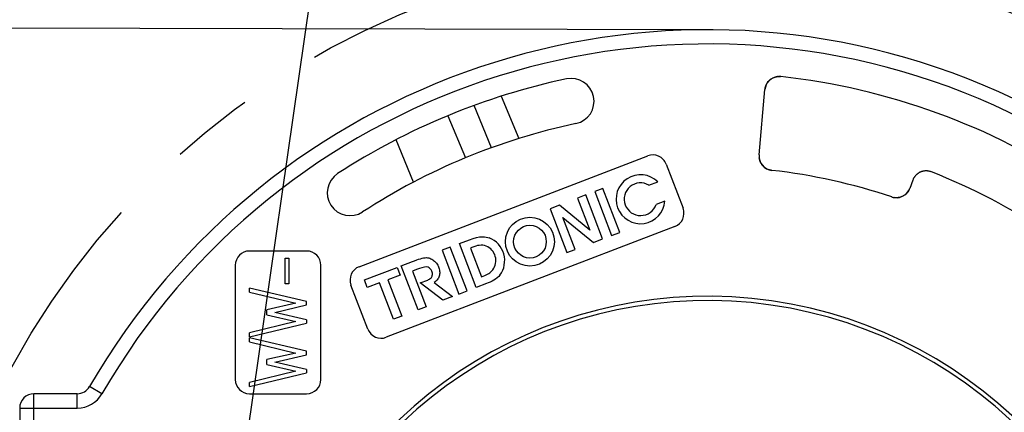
# Model space of a CAD drawing. Header units: millimetres. Extents: x 0 to 210, y 0 to 297.
# Tile 13 of 89: x 64 to 81, y 159 to 166. Entities that reach past the tile are written whole.
import ezdxf
from ezdxf.enums import TextEntityAlignment as Align

# ---------------------------------------------------------------- set-up
doc = ezdxf.new("R2010")
doc.units = ezdxf.units.MM
doc.header["$LTSCALE"] = 19.36
doc.linetypes.add('CENTER', pattern=[0.6, 0.375, -0.075, 0.075, -0.075])
doc.layers.get('0').update_dxf_attribs({"linetype": 'CONTINUOUS'})
doc.layers.add('DEFAULT_1', color=7, linetype='CENTER')
doc.layers.add('Z_DIM_2D', color=7, linetype='CONTINUOUS')
doc.styles.add('TEXTSTYLE_3', font='helveticaneueltw1g-ltcn.otf')
doc.styles.add('TEXTSTYLE_4', font='gdt', dxfattribs={"width": 0.7})
doc.dimstyles.new('DIMSTYLE_2', dxfattribs={"dimtxt": 2.1, "dimasz": 3.5, "dimexe": 1.5, "dimexo": 0, "dimgap": 0.525, "dimtad": 1, "dimlfac": 2, "dimdsep": 46, "dimtxsty": 'TEXTSTYLE_3', "dimblk": '_FILLED', "dimblk1": '_FILLED', "dimblk2": '_FILLED', "dimcen": 0.09, "dimclrt": 5, "dimazin": 2, "dimtol": 1, "dimtp": 0.2, "dimtm": 0.2, "dimtfac": 1, "dimtofl": 0, "dimtmove": 0, "dimatfit": 3, "dimldrblk": '_FILLED', "dimfxl": 0, "dimtolj": 1, "dimarcsym": 0})
doc.dimstyles.new('DIMSTYLE_4', dxfattribs={"dimtxt": 2.1, "dimasz": 3.5, "dimexe": 1.5, "dimexo": 0, "dimtad": 1, "dimlfac": 2, "dimdsep": 46, "dimtxsty": 'TEXTSTYLE_3', "dimblk": '_FILLED', "dimblk1": '_FILLED', "dimblk2": '_FILLED', "dimcen": 0.09, "dimclrt": 5, "dimazin": 2, "dimtol": 1, "dimtp": 0.15, "dimtm": 0.15, "dimtfac": 1, "dimtmove": 0, "dimatfit": 2, "dimldrblk": '_FILLED', "dimfxl": 0, "dimtolj": 1, "dimarcsym": 0})
doc.dimstyles.new('DIMSTYLE_5', dxfattribs={"dimtxt": 2.1, "dimasz": 3.5, "dimexe": 1.5, "dimexo": 0, "dimgap": 0.525, "dimtad": 1, "dimdsep": 46, "dimtxsty": 'TEXTSTYLE_3', "dimblk": '_FILLED', "dimblk1": '_FILLED', "dimblk2": '_FILLED', "dimcen": 0.09, "dimclrt": 5, "dimazin": 2, "dimtol": 1, "dimtp": 0.5, "dimtm": 0.5, "dimtfac": 1, "dimtofl": 0, "dimtmove": 0, "dimatfit": 3, "dimldrblk": '_FILLED', "dimfxl": 0, "dimtolj": 1, "dimarcsym": 0})

# ---------------------------------------------------------------- blocks, each defined once
blk = doc.blocks.new('*D4')
at = {"layer": 'Z_DIM_2D', "color": 2, "linetype": 'Continuous', "transparency": 16777216}
for p, q in [((63.03, 152), (63.03, 177.039)), ((88.53, 149.5), (88.53, 177.039)), ((63.03, 175.539), (75.78, 175.539)), ((88.53, 175.539), (75.78, 175.539))]:
    blk.add_line(p, q, dxfattribs=at)
at = {"layer": 'Z_DIM_2D', "color": 5, "linetype": 'Continuous', "transparency": 16777216}
for s, height, style, p in [('51', 2.1, 'TEXTSTYLE_3', (73.688, 176.064)), ('`', 1.47, 'TEXTSTYLE_4', (75.956, 176.379)), ('0.2', 1.47, 'TEXTSTYLE_3', (78.048, 176.379))]:
    blk.add_text(s, height=height, dxfattribs=dict(at, style=style)).set_placement(p, align=Align.CENTER)
blk = doc.blocks.new('_FILLED')
at = {"color": 0, "linetype": 'ByBlock'}
blk.add_solid([(0, 0), (-1, 0.125), (-1, -0.125)], dxfattribs=at)
blk = doc.blocks.new('_NONE')
blk = doc.blocks.new('*D5')
at = {"layer": 'Z_DIM_2D', "color": 2, "linetype": 'Continuous', "transparency": 16777216}
for p, q in [((75.809, 165.7), (58.566, 165.741)), ((60.066, 165.737), (60.036, 153.237)), ((60.007, 140.737), (60.036, 153.237)), ((75.75, 140.7), (58.507, 140.741))]:
    blk.add_line(p, q, dxfattribs=at)
at = {"layer": 'Z_DIM_2D', "color": 5, "linetype": 'Continuous', "transparency": 16777216}
for s, height, style, p in [('0.2', 1.47, 'TEXTSTYLE_3', (59.205, 156.907)), ('`', 1.47, 'TEXTSTYLE_4', (59.2, 154.816)), ('50', 2.1, 'TEXTSTYLE_3', (59.51, 152.547)), ('n', 2.1, 'TEXTSTYLE_4', (59.503, 149.737))]:
    blk.add_text(s, height=height, rotation=89.8642, dxfattribs=dict(at, style=style)).set_placement(p, align=Align.CENTER)
blk = doc.blocks.new('*D6')
at = {"layer": 'Z_DIM_2D', "color": 2, "linetype": 'Continuous', "transparency": 16777216}
for p, q in [((67.119, 154.448), (69.734, 172.594)), ((69.52, 171.109), (78.181, 169.861)), ((84.44, 151.952), (87.055, 170.098)), ((86.841, 168.613), (78.181, 169.861))]:
    blk.add_line(p, q, dxfattribs=at)
at = {"layer": 'Z_DIM_2D', "color": 5, "linetype": 'Continuous', "transparency": 16777216}
for s, height, style, p in [('35', 2.1, 'TEXTSTYLE_3', (76.185, 170.679)), ('`', 1.47, 'TEXTSTYLE_4', (78.475, 170.668)), ('0.2', 1.47, 'TEXTSTYLE_3', (80.545, 170.369))]:
    blk.add_text(s, height=height, rotation=-8.2, dxfattribs=dict(at, style=style)).set_placement(p, align=Align.CENTER)
blk = doc.blocks.new('*D8')
at = {"layer": 'Z_DIM_2D', "color": 2, "linetype": 'Continuous', "transparency": 16777216}
for p, q in [((75.78, 153.2), (103.195, 161.235)), ((80.266, 154.515), (75.78, 153.2)), ((71.293, 151.885), (75.78, 153.2))]:
    blk.add_line(p, q, dxfattribs=at)
at = {"layer": 'Z_DIM_2D', "color": 2, "linetype": 'Continuous', "transparency": 16777216, "xscale": 3.5, "yscale": 3.5, "zscale": 3.5}
for p, rotation in [((80.266, 154.515), 16.3351408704), ((71.293, 151.885), 196.3351408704)]:
    blk.add_blockref('_FILLED', p, dxfattribs=dict(at, rotation=rotation))
at = {"layer": 'Z_DIM_2D', "color": 5, "linetype": 'Continuous', "transparency": 16777216}
for s, height, style, p in [('0.15', 1.47, 'TEXTSTYLE_3', (99.643, 161.069)), ('18.7', 2.1, 'TEXTSTYLE_3', (93.348, 158.896)), ('`', 1.47, 'TEXTSTYLE_4', (97.997, 160.587)), ('n', 2.1, 'TEXTSTYLE_4', (90.661, 158.109))]:
    blk.add_text(s, height=height, rotation=16.3351, dxfattribs=dict(at, style=style)).set_placement(p)
blk = doc.blocks.new('*D11')
at = {"layer": 'Z_DIM_2D', "color": 2, "linetype": 'Continuous', "transparency": 16777216}
for p, q in [((75.805, 167.054), (53.669, 167.095)), ((55.169, 167.093), (55.143, 153.238)), ((55.117, 139.384), (55.143, 153.238)), ((75.754, 139.346), (53.617, 139.387))]:
    blk.add_line(p, q, dxfattribs=at)
at = {"layer": 'Z_DIM_2D', "color": 5, "linetype": 'Continuous', "transparency": 16777216}
for s, height, style, p in [('0.5', 1.47, 'TEXTSTYLE_3', (54.312, 157.966)), ('`', 1.47, 'TEXTSTYLE_4', (54.308, 155.874)), ('55.5', 2.1, 'TEXTSTYLE_3', (54.617, 152.548)), ('n', 2.1, 'TEXTSTYLE_4', (54.61, 148.679))]:
    blk.add_text(s, height=height, rotation=89.8939, dxfattribs=dict(at, style=style)).set_placement(p, align=Align.CENTER)

msp = doc.modelspace()

# ---------------------------------------------------------------- linework, layer by layer
at = {"color": 6, "linetype": 'Continuous'}
for p, q in [((72.1617, 164.5367), (72.469, 163.7948)), ((76.6816, 163.5076), (76.7818, 164.6536)), ((71.9942, 163.6346), (71.6878, 164.3744)), ((71.2298, 164.1959), (71.536, 163.4568)), ((70.6292, 163.0327), (70.3219, 163.7746)), ((69.6752, 161.551), (74.7285, 163.4908)), ((75.0515, 163.347), (75.3471, 162.5768)), ((74.7495, 162.9784), (74.9042, 163.0378)), ((79.37, 163.0641), (79.3186, 162.923)), ((73.6437, 162.8066), (73.5013, 162.752)), ((73.9394, 162.0364), (73.6437, 162.8066)), ((73.943, 162.9215), (73.8007, 162.8669)), ((73.8007, 162.8669), (74.0963, 162.0967)), ((74.2387, 162.1513), (73.943, 162.9215)), ((73.1813, 162.6291), (73.0189, 162.5668)), ((73.716, 162.1927), (73.1813, 162.6291)), ((73.5013, 162.752), (73.716, 162.1927)), ((75.0307, 162.701), (74.8743, 162.641)), ((73.0189, 162.5668), (73.3145, 161.7966)), ((73.4568, 161.8512), (73.2421, 162.4105)), ((73.2421, 162.4105), (73.7801, 161.9753)), ((75.2033, 162.2538), (70.15, 160.3141)), ((74.0963, 162.0967), (74.2387, 162.1513)), ((71.4303, 161.956), (71.6049, 162.023)), ((71.7257, 161.1867), (71.4303, 161.956)), ((73.7801, 161.9753), (73.9394, 162.0364)), ((68.7548, 161.8251), (67.7548, 161.8251)), ((71.2702, 161.8955), (71.1279, 161.8409)), ((71.1279, 161.8409), (71.4235, 161.0707)), ((71.5659, 161.1253), (71.2702, 161.8955)), ((71.6508, 161.8879), (71.6239, 161.8775)), ((71.6239, 161.8775), (71.817, 161.3744)), ((73.3145, 161.7966), (73.4568, 161.8512)), ((68.3771, 161.2477), (68.3771, 161.6993)), ((68.3771, 161.6993), (68.444, 161.6993)), ((68.444, 161.6993), (68.444, 161.2477)), ((70.4128, 161.5664), (70.6091, 161.6418)), ((67.5048, 161.5751), (67.5048, 159.5751)), ((69.0048, 159.5751), (69.0048, 161.5751)), ((69.7664, 161.3183), (70.3402, 161.5385)), ((70.3402, 161.5385), (70.3916, 161.4045)), ((70.7084, 160.7962), (70.4128, 161.5664)), ((70.6817, 161.4988), (70.6107, 161.4716)), ((70.6107, 161.4716), (70.8492, 160.8502)), ((68.444, 161.2477), (68.3771, 161.2477)), ((69.8178, 161.1842), (69.7664, 161.3183)), ((70.0331, 161.2669), (69.8178, 161.1842)), ((70.2773, 160.6307), (70.0331, 161.2669)), ((70.3916, 161.4045), (70.1755, 161.3216)), ((70.1755, 161.3216), (70.4197, 160.6854)), ((70.7434, 161.2662), (70.8753, 161.3169)), ((71.139, 160.9615), (70.7434, 161.2662)), ((70.9905, 161.2717), (71.3117, 161.0278)), ((71.9034, 161.2549), (71.7257, 161.1867)), ((71.817, 161.3744), (71.847, 161.3859)), ((67.7548, 161.1039), (67.7548, 161.1754)), ((68.754, 160.9408), (67.7548, 161.1754)), ((67.7548, 161.1039), (68.564, 160.9093)), ((69.827, 160.4579), (69.5314, 161.2281)), ((71.4235, 161.0707), (71.5659, 161.1253)), ((68.564, 160.9093), (68.0602, 160.7947)), ((68.7548, 160.8816), (68.754, 160.9408)), ((71.3117, 161.0278), (71.139, 160.9615)), ((68.0602, 160.7077), (68.0602, 160.7947)), ((68.1971, 160.7501), (68.7548, 160.8816)), ((68.754, 160.6208), (68.1971, 160.7501)), ((70.8492, 160.8502), (70.7084, 160.7962)), ((68.5655, 160.5924), (67.7548, 160.3947)), ((67.7548, 160.3231), (68.754, 160.5616)), ((68.0602, 160.7077), (68.5655, 160.5924)), ((68.754, 160.6208), (68.754, 160.5616)), ((70.4197, 160.6854), (70.2773, 160.6307)), ((67.7548, 160.3231), (67.7548, 160.3947)), ((67.7548, 160.2316), (67.7548, 160.3031)), ((68.754, 160.0685), (67.7548, 160.3031)), ((67.7548, 160.2316), (68.564, 160.037)), ((68.564, 160.037), (68.0602, 159.9224)), ((68.7548, 160.0093), (68.754, 160.0685)), ((68.0602, 159.8354), (68.0602, 159.9224)), ((68.1971, 159.8777), (68.7548, 160.0093)), ((68.754, 159.7485), (68.1971, 159.8777)), ((68.5655, 159.7201), (67.7548, 159.5224)), ((67.7548, 159.4508), (68.754, 159.6893)), ((68.0602, 159.8354), (68.5655, 159.7201)), ((68.754, 159.7485), (68.754, 159.6893)), ((67.7548, 159.4508), (67.7548, 159.5224)), ((64.738, 159.3251), (63.9798, 159.3251)), ((67.7548, 159.3251), (68.7548, 159.3251)), ((63.7298, 159.0751), (63.7298, 156.5238))]:
    msp.add_line(p, q, dxfattribs=at)
at = {"color": 9, "linetype": 'Continuous'}
for p, q in [((65.171, 159.3251), (64.9545, 159.4501)), ((63.9798, 156.4898), (63.9798, 159.3251)), ((64.738, 159.0751), (64.738, 159.3251)), ((63.7298, 159.0751), (64.738, 159.0751))]:
    msp.add_line(p, q, dxfattribs=at)
at = {"color": 6, "linetype": 'Continuous'}
for radius in [0.4287, 0.2862]:
    msp.add_circle((72.6663, 161.989), radius, dxfattribs=at)
for centre, radius, start, end in [((75.7798, 153.2001), 12.5, 344.57943, 150), ((75.7798, 153.2001), 11.75, 56.24546, 83.75454), ((75.7798, 153.2001), 11.9, 102, 123), ((73.3888, 164.4487), 0.4, 282, 102), ((75.7798, 153.2001), 11.1, 102, 123), ((74.8181, 163.2574), 0.25, 20.99998, 110.99999), ((69.5164, 162.8448), 0.4, 123, 303), ((74.6032, 162.7325), 0.4287, 45.39638, 355.78772), ((75.7798, 153.2001), 10.1, 71.38388, 83.61612), ((75.7798, 153.2001), 10.75, 56.3021, 68.6359), ((74.6032, 162.7325), 0.2862, 59.2308, 341.34248), ((75.1137, 162.4872), 0.25, 291.00001, 20.99999), ((71.795, 161.6569), 0.4293, 323.53715, 68.22899), ((67.7548, 161.5751), 0.25, 90, 180), ((68.7548, 161.5751), 0.25, 0, 90), ((71.795, 161.6569), 0.2747, 324.11013, 67.61525), ((69.7648, 161.3177), 0.25, 110.99999, 200.99999), ((70.0604, 160.5474), 0.25, 201, 290.99999), ((67.7548, 159.5751), 0.25, 180, 270), ((68.7548, 159.5751), 0.25, 270, 360), ((64.738, 159.5751), 0.25, 270, 330), ((63.9798, 159.0751), 0.25, 90, 180)]:
    msp.add_arc(centre, radius, start, end, dxfattribs=at)
at = {"color": 9, "linetype": 'Continuous'}
for centre, radius, start, end in [((75.7798, 153.2001), 12.25, 344.4219, 150), ((75.7798, 153.2001), 7.8329, 2.76716, 160.83284), ((75.7798, 153.2001), 7.7579, 2.76716, 160.83284), ((64.738, 159.5751), 0.5, 270, 330)]:
    msp.add_arc(centre, radius, start, end, dxfattribs=at)
at = {"color": 7, "linetype": 'Continuous'}
for centre, radius, start, end in [((77.0308, 164.6319), 0.2499, 83.75454, 156.00928), ((77.0279, 164.6375), 0.2436, 116.51463, 117.44098), ((77.0302, 164.6364), 0.2453, 97.2229, 97.83935), ((77.0313, 164.636), 0.2457, 83.75372, 84.06224), ((77.0309, 164.6318), 0.25, 156.00974, 174.99974), ((77.025, 164.6345), 0.2435, 155.40218, 156.0206), ((77.0261, 164.6363), 0.2435, 136.11107, 136.73134), ((77.0235, 164.6325), 0.2426, 174.69122, 175.00077), ((76.9306, 163.4858), 0.2499, 175, 263.61612), ((76.9313, 163.4858), 0.2506, 175.61992, 185.68562), ((76.9282, 163.486), 0.2476, 174.99966, 175.61327), ((76.9268, 163.4854), 0.2461, 185.69267, 186.61432), ((76.9247, 163.483), 0.2435, 205.25065, 205.86721), ((76.926, 163.4813), 0.2435, 224.50057, 225.11607), ((76.9278, 163.4801), 0.2435, 244.0576, 244.67409), ((76.9298, 163.4785), 0.2426, 263.30795, 263.61689), ((79.6048, 162.9785), 0.25, 68.63589, 68.93687), ((79.6076, 162.9854), 0.2426, 68.63512, 68.94535), ((79.6049, 162.9785), 0.25, 159.69341, 159.99987), ((79.6008, 162.98), 0.2457, 159.69187, 160.00084), ((79.0838, 163.0085), 0.2499, 251.3858, 340.00012), ((79.0871, 163.003), 0.2435, 300.88446, 301.49996), ((79.0887, 163.0044), 0.2435, 320.44149, 321.05798), ((79.0907, 163.006), 0.2426, 339.69183, 340.00078), ((79.0828, 163.0058), 0.2471, 251.38322, 251.69051), ((79.0839, 163.0091), 0.2506, 251.7001, 262.06946), ((79.0833, 163.005), 0.2464, 262.07683, 262.69103), ((79.0851, 163.0021), 0.2435, 281.63454, 282.25109)]:
    msp.add_arc(centre, radius, start, end, dxfattribs=at)
for points, knots in [([(76.9192, 164.8555), (76.9253, 164.8585), (76.9361, 164.8634), (76.9521, 164.8692), (76.9716, 164.875), (76.9867, 164.8781), (76.9968, 164.8795)], [0, 0, 0, 0, 0.2500204, 0.4375598, 0.6250993, 1, 1, 1, 1]), ([(76.9994, 164.8798), (77.0041, 164.8804), (77.0161, 164.8816), (77.0352, 164.8821), (77.0496, 164.8812), (77.0567, 164.8805)], [0, 0, 0, 0, 0.2500318, 0.6250167, 1, 1, 1, 1]), ([(76.782, 164.6549), (76.7826, 164.6617), (76.7842, 164.6735), (76.7876, 164.6901), (76.793, 164.7098), (76.7983, 164.7242), (76.8025, 164.7335)], [0, 0, 0, 0, 0.2500202, 0.4375595, 0.625099, 1, 1, 1, 1]), ([(76.8036, 164.7359), (76.8064, 164.742), (76.8118, 164.7526), (76.8206, 164.7672), (76.8321, 164.784), (76.8419, 164.7958), (76.8489, 164.8032)], [0, 0, 0, 0, 0.2500201, 0.4375594, 0.6250989, 1, 1, 1, 1]), ([(76.8507, 164.8051), (76.8554, 164.81), (76.864, 164.8182), (76.8771, 164.8291), (76.8935, 164.8411), (76.9067, 164.849), (76.9157, 164.8537)], [0, 0, 0, 0, 0.25002, 0.4375593, 0.6250988, 1, 1, 1, 1]), ([(76.7045, 163.3792), (76.7016, 163.3853), (76.697, 163.3962), (76.6915, 163.4123), (76.6862, 163.4319), (76.6835, 163.447), (76.6823, 163.4571)], [0, 0, 0, 0, 0.2500201, 0.4375593, 0.6250987, 1, 1, 1, 1]), ([(76.7523, 163.3106), (76.7476, 163.3154), (76.7396, 163.3242), (76.7292, 163.3376), (76.7176, 163.3543), (76.7101, 163.3676), (76.7057, 163.3768)], [0, 0, 0, 0, 0.2500202, 0.4375594, 0.6250988, 1, 1, 1, 1]), ([(76.8212, 163.2611), (76.8151, 163.2641), (76.8044, 163.2698), (76.7899, 163.2791), (76.7732, 163.2912), (76.7615, 163.3015), (76.7542, 163.3087)], [0, 0, 0, 0, 0.2500208, 0.4375613, 0.625102, 1, 1, 1, 1]), ([(76.9015, 163.2376), (76.8948, 163.2384), (76.883, 163.2402), (76.8665, 163.2441), (76.847, 163.2499), (76.8328, 163.2556), (76.8236, 163.2599)], [0, 0, 0, 0, 0.2500201, 0.4375592, 0.6250986, 1, 1, 1, 1]), ([(79.6947, 163.2118), (79.687, 163.2148), (79.6713, 163.2199), (79.6512, 163.2244), (79.6348, 163.2268), (79.6246, 163.2278), (79.6163, 163.2283), (79.6081, 163.2286), (79.5978, 163.2285), (79.5854, 163.2279), (79.5731, 163.2266), (79.5609, 163.2247), (79.5487, 163.2222), (79.5387, 163.2197), (79.5308, 163.2174), (79.523, 163.2148), (79.5133, 163.2113), (79.5019, 163.2064), (79.4908, 163.2011), (79.4799, 163.1951), (79.4693, 163.1887), (79.4608, 163.1829), (79.4541, 163.178), (79.4476, 163.173), (79.4366, 163.1637), (79.4247, 163.1522), (79.4138, 163.1398), (79.406, 163.1302), (79.3987, 163.1202), (79.392, 163.1098), (79.3858, 163.0991), (79.3782, 163.0844), (79.3733, 163.073), (79.3704, 163.0653)], [0, 0, 0, 0, 0.0624848, 0.1249706, 0.1562228, 0.1874749, 0.2031022, 0.2187294, 0.2499815, 0.2812337, 0.3124859, 0.3437381, 0.3749903, 0.4062423, 0.4218696, 0.4374968, 0.4687489, 0.5000011, 0.5312533, 0.5625055, 0.5937577, 0.6250098, 0.640637, 0.6562643, 0.6875164, 0.7500021, 0.7812543, 0.8125064, 0.8437585, 0.8750105, 0.9062627, 0.9375149, 1, 1, 1, 1]), ([(79.2121, 162.794), (79.2063, 162.7905), (79.1959, 162.7848), (79.1804, 162.7778), (79.1614, 162.7705), (79.1467, 162.7664), (79.1368, 162.7642)], [0, 0, 0, 0, 0.2500202, 0.4375594, 0.6250988, 1, 1, 1, 1]), ([(79.2765, 162.8493), (79.2721, 162.844), (79.264, 162.835), (79.2516, 162.8231), (79.2359, 162.8097), (79.2231, 162.8007), (79.2143, 162.7953)], [0, 0, 0, 0, 0.2500208, 0.4375613, 0.625102, 1, 1, 1, 1]), ([(79.3182, 162.9218), (79.3158, 162.9154), (79.3113, 162.9044), (79.3036, 162.8893), (79.2934, 162.8717), (79.2845, 162.8592), (79.2781, 162.8513)], [0, 0, 0, 0, 0.2500201, 0.4375592, 0.6250986, 1, 1, 1, 1]), ([(79.1342, 162.7637), (79.1275, 162.7623), (79.1138, 162.7601), (79.0932, 162.7584), (79.0725, 162.7585), (79.0588, 162.7597), (79.0519, 162.7606)], [0, 0, 0, 0, 0.2499987, 0.5000002, 0.7500016, 1, 1, 1, 1])]:
    msp.add_open_spline(points, degree=3, knots=knots, dxfattribs=at)
at = {"color": 6, "linetype": 'Continuous'}
for points in [[(71.6049, 162.023), (71.7938, 162.0955), (71.8956, 162.079), (71.9542, 162.0556)], [(71.8996, 161.9109), (71.82, 161.9437), (71.7407, 161.9224), (71.6508, 161.8879)], [(70.6091, 161.6418), (70.7125, 161.6815), (70.7926, 161.7114), (70.8541, 161.7092)], [(70.859, 161.5457), (70.804, 161.5503), (70.7465, 161.5237), (70.6817, 161.4988)], [(71.847, 161.3859), (71.9236, 161.4152), (71.975, 161.437), (72.0175, 161.4958)], [(72.1402, 161.4017), (72.0888, 161.3322), (71.9896, 161.288), (71.9034, 161.2549)]]:
    msp.add_open_spline(points, degree=3, dxfattribs=at)
for points, knots in [([(70.8541, 161.7092), (70.8821, 161.7082), (70.9334, 161.6925), (70.9963, 161.6528), (71.0359, 161.6063), (71.0592, 161.5645), (71.0731, 161.5291), (71.0824, 161.4916), (71.0877, 161.4411), (71.0796, 161.3819), (71.0475, 161.3198), (71.0118, 161.2861), (70.9905, 161.2717)], [0, 0, 0, 0, 0.1147925, 0.229585, 0.3443774, 0.4017737, 0.4591699, 0.5267737, 0.5943774, 0.729585, 0.8647925, 1, 1, 1, 1]), ([(70.9472, 161.4735), (70.944, 161.482), (70.9252, 161.5158), (70.8887, 161.5432), (70.859, 161.5457)], [0, 0, 0, 0, 0.2339081, 1, 1, 1, 1]), ([(70.8753, 161.3169), (70.8968, 161.3251), (70.9337, 161.3444), (70.9656, 161.4051), (70.9564, 161.4497), (70.9472, 161.4735)], [0, 0, 0, 0, 0.3546241, 0.6078613, 1, 1, 1, 1])]:
    msp.add_open_spline(points, degree=3, knots=knots, dxfattribs=at)
at = {"layer": 'DEFAULT_1', "color": 7, "linetype": 'CENTER'}
msp.add_circle((75.7798, 153.2001), 13.8544, dxfattribs=at)

# ---------------------------------------------------------------- dimensions: what is measured, and where the dimension line sits
at = {"layer": 'Z_DIM_2D', "color": 2, "linetype": 'Continuous'}
for base, p1, p2, angle, picture, middle in [((88.5298, 175.5393), (63.0298, 152.0001), (88.5298, 149.5001), 0, '*D4', (75.7798, 175.5393)), ((86.8413, 168.6135), (67.1192, 154.4481), (84.4403, 151.952), 351.8, '*D6', (78.1367, 169.8678))]:
    dim = msp.add_linear_dim(base=base, p1=p1, p2=p2, angle=angle, dimstyle='DIMSTYLE_2', override={"dimblk1": 'NONE', "dimblk2": 'NONE', "dimsah": 1}, dxfattribs=at)
    dim.commit()
    dim.dimension.update_dxf_attribs({"geometry": picture, "text_midpoint": middle, "dimtype": 160})
for base, p1, p2, angle, dimstyle, picture, middle in [((55.1175, 139.3839), (75.8054, 167.0544), (75.7541, 139.3457), 269.89385, 'DIMSTYLE_5', '*D11', (55.1431, 153.238)), ((60.066, 165.7373), (75.7502, 140.7001), (75.8094, 165.7), 89.8642, 'DIMSTYLE_2', '*D5', (60.0364, 153.237))]:
    dim = msp.add_linear_dim(base=base, p1=p1, p2=p2, angle=angle, text='%%c<>', dimstyle=dimstyle, override={"dimblk1": 'NONE', "dimblk2": 'NONE', "dimsah": 1}, dxfattribs=at)
    dim.commit()
    dim.dimension.update_dxf_attribs({"geometry": picture, "text_midpoint": middle, "dimtype": 160})
dim = msp.add_diameter_dim_2p(p1=(80.2661, 154.5149), p2=(71.2935, 151.8852), text='%%c<>', dimstyle='DIMSTYLE_4', override={"dimpost": '<>'}, dxfattribs=at)
dim.commit()
dim.dimension.update_dxf_attribs({"geometry": '*D8', "text_midpoint": (96.5148, 160.7803), "dimtype": 163})

doc.saveas('drawing.dxf')
